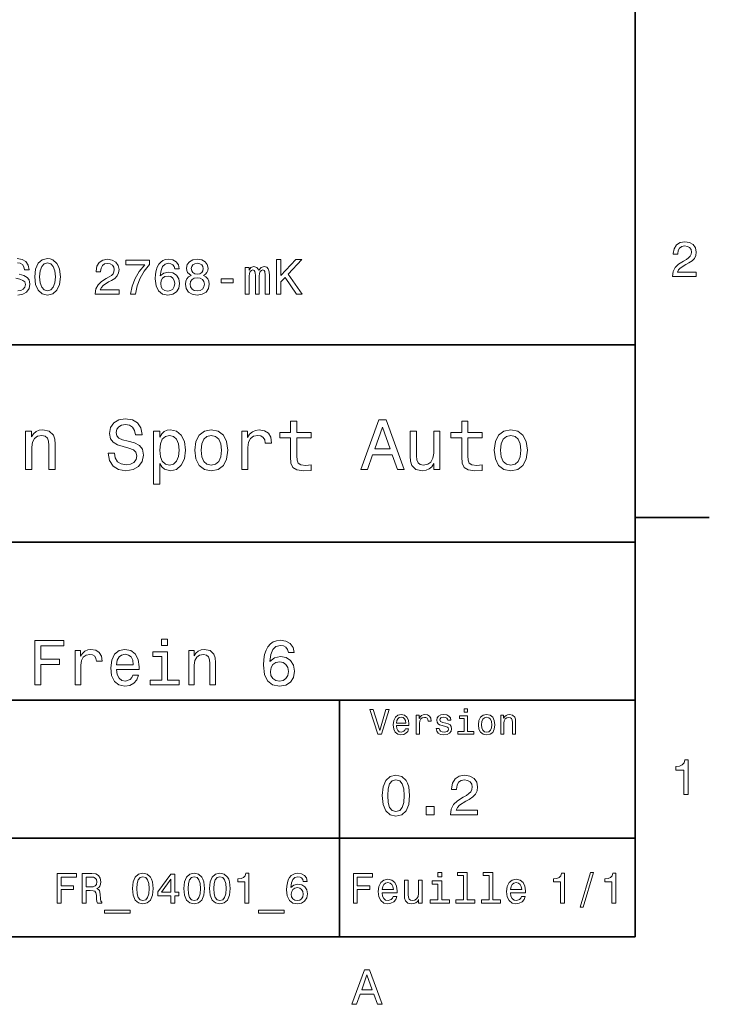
# Model space of a CAD drawing. Extents: x 0 to 297, y 0 to 210.
# Tile 8 of 9: x 225 to 294, y 3 to 103. Entities that reach past the tile are written whole.
import ezdxf

# ---------------------------------------------------------------- set-up
doc = ezdxf.new("R2010")
doc.units = 0

msp = doc.modelspace()

# ---------------------------------------------------------------- linework, layer by layer
at = {"color": 7, "lineweight": 35}
for p, q in [((287, 10), (287, 200)), ((97, 70), (287, 70)), ((287, 70), (287, 10)), ((162, 50), (287, 50)), ((162, 34), (287, 34)), ((257, 10), (257, 34)), ((162, 20), (287, 20)), ((10, 10), (287, 10)), ((97, 10), (287, 10))]:
    msp.add_line(p, q, dxfattribs=at)
at = {"color": 7, "lineweight": 35, "ltscale": 0.1875}
msp.add_line((287, 52.5), (294.5, 52.5), dxfattribs=at)
at = {"color": 7, "lineweight": 13}
for points in [[(290.76947, 76.916786), (293.175079, 76.916786), (293.175079, 77.350502), (291.273773, 77.350502), (291.3797, 77.587532), (291.561249, 77.784218), (292.121033, 78.142288), (292.418579, 78.293587), (292.751434, 78.510445), (292.988464, 78.762604), (293.124634, 79.060158), (293.175079, 79.398056), (293.089355, 79.821686), (292.852325, 80.154541), (292.489197, 80.366356), (292.020172, 80.442001), (291.536041, 80.35627), (291.167877, 80.119232), (290.930847, 79.740997), (290.850159, 79.241714), (290.850159, 79.171112), (291.309082, 79.171112), (291.309082, 79.211456), (291.354462, 79.554398), (291.490631, 79.806557), (291.707489, 79.967941), (291.994965, 80.023415), (292.287476, 79.972984), (292.504333, 79.846901), (292.645538, 79.650215), (292.695984, 79.403099), (292.660675, 79.171112), (292.56485, 78.974426), (292.403473, 78.802956), (292.181549, 78.651657), (291.884003, 78.490273), (291.389771, 78.177589), (291.041779, 77.844742), (290.835022, 77.441284), (290.76947, 76.931915)], [(226.122467, 76.893372), (226.213257, 76.106628), (226.475494, 75.526657), (226.884003, 75.168587), (227.418579, 75.047554), (227.94812, 75.168587), (228.361664, 75.526657), (228.618866, 76.106628), (228.714691, 76.893372), (228.618866, 77.675072), (228.507919, 77.992798), (228.361664, 78.255043), (227.94812, 78.613113), (227.695953, 78.703888), (227.418579, 78.739197), (226.878967, 78.613113), (226.470459, 78.260086), (226.213257, 77.680115)], [(226.606628, 76.893372), (226.662109, 77.503601), (226.828522, 77.952446), (227.085724, 78.224785), (227.418579, 78.320602), (227.746399, 78.224785), (228.003601, 77.947403), (228.170029, 77.498558), (228.230545, 76.893372), (228.170029, 76.283142), (228.003601, 75.834297), (227.746399, 75.561958), (227.418579, 75.471184), (227.085724, 75.561958), (226.828522, 75.834297), (226.662109, 76.278099)], [(232.260086, 75.143372), (234.66571, 75.143372), (234.66571, 75.577087), (232.764404, 75.577087), (232.870331, 75.814117), (233.05188, 76.010803), (233.611664, 76.368874), (233.909225, 76.520172), (234.242081, 76.73703), (234.479111, 76.989197), (234.61528, 77.286743), (234.66571, 77.624641), (234.579971, 78.048271), (234.342941, 78.381126), (233.979828, 78.592941), (233.510803, 78.668587), (233.026657, 78.582855), (232.658508, 78.345818), (232.421478, 77.967583), (232.34079, 77.4683), (232.34079, 77.397697), (232.799713, 77.397697), (232.799713, 77.438042), (232.845093, 77.780983), (232.981262, 78.033142), (233.19812, 78.194527), (233.485596, 78.25), (233.778107, 78.19957), (233.994965, 78.073486), (234.136169, 77.876801), (234.1866, 77.629684), (234.151306, 77.397697), (234.055481, 77.201012), (233.894104, 77.029541), (233.672195, 76.878242), (233.374634, 76.716858), (232.880402, 76.404175), (232.532425, 76.071327), (232.325653, 75.66787), (232.260086, 75.158501)], [(235.825653, 75.143372), (236.335022, 75.143372), (236.50145, 75.975502), (236.793945, 76.752159), (237.207489, 77.473343), (237.747131, 78.149132), (237.747131, 78.567726), (235.346558, 78.567726), (235.346558, 78.108788), (237.26297, 78.108788), (236.708221, 77.427956), (236.289642, 76.716858), (235.997131, 75.960373)], [(240.773071, 77.700287), (240.677246, 78.108788), (240.455338, 78.411385), (240.112396, 78.603027), (239.668594, 78.668587), (239.371048, 78.633286), (239.113831, 78.53746), (238.886902, 78.381126), (238.695251, 78.159225), (238.543961, 77.881844), (238.433014, 77.543945), (238.362396, 77.145531), (238.342224, 76.696686), (238.422913, 75.980545), (238.670044, 75.461098), (239.068451, 75.148415), (239.613129, 75.042503), (240.102325, 75.133286), (240.475525, 75.370316), (240.71759, 75.743515), (240.803314, 76.217583), (240.71759, 76.696686), (240.485596, 77.064842), (240.127533, 77.296829), (239.683716, 77.377518), (239.20462, 77.276657), (238.846558, 76.989197), (238.922211, 77.543945), (239.083588, 77.94236), (239.330704, 78.179398), (239.673645, 78.260086), (239.925812, 78.219742), (240.117447, 78.113831), (240.24353, 77.937317), (240.309082, 77.700287)], [(241.973358, 77.029541), (241.716156, 76.888329), (241.539642, 76.691643), (241.42868, 76.444527), (241.393387, 76.146973), (241.474075, 75.698128), (241.706055, 75.350143), (242.084305, 75.128242), (242.598724, 75.042503), (243.108078, 75.128242), (243.486328, 75.350143), (243.718323, 75.698128), (243.804047, 76.146973), (243.763702, 76.444527), (243.657791, 76.691643), (243.476227, 76.888329), (243.224075, 77.029541), (243.425812, 77.150574), (243.567017, 77.317001), (243.65274, 77.51873), (243.683014, 77.765854), (243.602325, 78.123917), (243.390503, 78.411385), (243.047562, 78.597984), (242.598724, 78.668587), (242.144821, 78.597984), (241.80188, 78.411385), (241.585022, 78.123917), (241.509369, 77.765854), (241.534592, 77.51873), (241.620331, 77.317001)], [(241.988495, 77.725502), (242.028839, 77.947403), (242.149872, 78.118874), (242.341507, 78.224785), (242.598724, 78.265129), (242.850876, 78.224785), (243.042511, 78.118874), (243.163559, 77.947403), (243.208954, 77.725502), (243.163559, 77.498558), (243.042511, 77.322044), (242.850876, 77.206055), (242.598724, 77.170746), (242.341507, 77.211098), (242.149872, 77.322044), (242.028839, 77.498558)], [(247.450317, 75.143372), (247.85881, 75.143372), (247.85881, 76.953888), (247.884033, 77.226227), (247.959671, 77.422913), (248.075668, 77.538902), (248.226959, 77.584297), (248.347992, 77.543945), (248.428696, 77.443085), (248.46904, 77.271614), (248.484161, 77.04467), (248.484161, 75.143372), (248.867462, 75.143372), (248.867462, 76.953888), (248.89267, 77.221184), (248.968323, 77.41787), (249.089355, 77.538902), (249.240662, 77.584297), (249.361694, 77.543945), (249.442383, 77.443085), (249.492813, 77.04467), (249.492813, 75.143372), (249.901306, 75.143372), (249.901306, 77.014412), (249.876099, 77.40274), (249.79541, 77.700287), (249.634033, 77.881844), (249.371765, 77.947403), (249.064148, 77.846542), (248.827118, 77.554031), (248.640503, 77.841499), (248.32782, 77.947403), (248.040375, 77.846542), (247.843689, 77.564117), (247.843689, 77.851585), (247.450317, 77.851585)], [(250.612411, 75.143372), (251.076385, 75.143372), (251.076385, 76.389046), (251.489929, 76.832855), (252.665009, 75.143372), (253.229858, 75.143372), (251.817749, 77.170746), (253.189499, 78.643372), (252.574219, 78.643372), (251.076385, 77.024498), (251.076385, 78.643372), (250.612411, 78.643372)], [(240.314133, 76.21254), (240.258652, 75.894814), (240.117447, 75.65274), (239.890503, 75.491356), (239.608078, 75.440926), (239.310532, 75.491356), (239.083588, 75.647697), (238.937332, 75.889771), (238.891937, 76.207489), (238.942383, 76.520172), (239.083588, 76.757202), (239.315582, 76.908501), (239.62825, 76.963974), (239.900589, 76.908501), (240.117447, 76.762245), (240.258652, 76.525215)], [(241.877533, 76.157059), (241.922913, 76.424355), (242.069183, 76.626083), (242.296112, 76.757202), (242.598724, 76.802597), (242.896271, 76.757202), (243.123215, 76.626083), (243.26947, 76.424355), (243.319901, 76.157059), (243.26947, 75.869598), (243.123215, 75.65274), (242.896271, 75.511528), (242.598724, 75.466141), (242.296112, 75.511528), (242.069183, 75.65274), (241.922913, 75.869598)], [(245.024506, 76.298271), (246.244965, 76.298271), (246.244965, 76.696686), (245.024506, 76.696686)], [(234.20462, 59.030979), (233.548996, 59.030979), (233.693085, 58.267288), (234.053314, 57.70533), (234.608078, 57.366714), (235.357361, 57.244236), (236.099426, 57.359509), (236.654175, 57.67651), (237.007202, 58.17363), (237.136902, 58.82925), (237.028824, 59.420029), (236.726227, 59.801872), (236.236313, 60.054031), (235.580704, 60.241352), (235.018738, 60.378242), (234.651306, 60.536743), (234.442368, 60.767288), (234.377533, 61.127522), (234.442368, 61.451729), (234.629684, 61.696686), (234.917877, 61.862389), (235.314133, 61.920029), (235.71759, 61.84798), (236.034592, 61.653458), (236.24353, 61.32925), (236.344391, 60.889767), (237, 60.889767), (237, 60.904179), (236.884735, 61.581409), (236.546112, 62.085732), (236.01297, 62.402737), (235.292511, 62.510807), (234.644104, 62.402737), (234.139771, 62.100143), (233.815567, 61.631844), (233.700287, 61.026657), (233.793961, 60.486309), (234.067734, 60.118874), (234.5, 59.873917), (235.09079, 59.6866), (235.674362, 59.520893), (236.113831, 59.362389), (236.380402, 59.131844), (236.47406, 58.757202), (236.387619, 58.375359), (236.164276, 58.087173), (235.825653, 57.907059), (235.386169, 57.849422), (234.896255, 57.928673), (234.521622, 58.159222), (234.283875, 58.533859)], [(252.05043, 60.579971), (252.05043, 58.64193), (252.093658, 58.015129), (252.29538, 57.582851), (252.698853, 57.330688), (253.383286, 57.244236), (254.132568, 57.280258), (254.132568, 57.827808), (253.585022, 57.78458), (253.087891, 57.842216), (252.82132, 58.022331), (252.706055, 58.324928), (252.684448, 58.75), (252.684448, 60.579971), (254.132568, 60.579971), (254.132568, 61.120316), (252.684448, 61.120316), (252.684448, 62.251438), (252.05043, 62.251438), (252.05043, 61.120316), (250.955322, 61.120316), (250.955322, 60.579971)], [(259.175781, 57.381123), (259.838623, 57.381123), (260.364563, 58.850864), (262.360229, 58.850864), (262.886169, 57.381123), (263.563416, 57.381123), (261.733429, 62.388329), (260.998566, 62.388329)], [(269.399109, 60.579971), (269.399109, 58.64193), (269.442352, 58.015129), (269.644073, 57.582851), (270.047546, 57.330688), (270.731995, 57.244236), (271.481262, 57.280258), (271.481262, 57.827808), (270.933716, 57.78458), (270.436584, 57.842216), (270.170013, 58.022331), (270.054749, 58.324928), (270.033142, 58.75), (270.033142, 60.579971), (271.481262, 60.579971), (271.481262, 61.120316), (270.033142, 61.120316), (270.033142, 62.251438), (269.399109, 62.251438), (269.399109, 61.120316), (268.304016, 61.120316), (268.304016, 60.579971)], [(225.177246, 57.381123), (225.811249, 57.381123), (225.811249, 59.614552), (225.876083, 60.12608), (226.085022, 60.500717), (226.409225, 60.731266), (226.841507, 60.817722), (227.187317, 60.745674), (227.403458, 60.551151), (227.511536, 60.226944), (227.547546, 59.794666), (227.547546, 57.381123), (228.181564, 57.381123), (228.181564, 59.924351), (228.15274, 60.435879), (228.023056, 60.86095), (227.597992, 61.25), (226.935165, 61.386887), (226.567719, 61.336452), (226.257935, 61.199566), (225.991364, 60.969017), (225.782425, 60.659222), (225.782425, 61.25), (225.177246, 61.25)], [(238.786743, 60.652016), (238.786743, 61.25), (238.15274, 61.25), (238.15274, 55.882565), (238.786743, 55.882565), (238.786743, 57.971901), (239.010101, 57.633286), (239.262253, 57.409943), (239.896271, 57.244236), (240.50145, 57.381123), (240.976959, 57.791786), (241.286743, 58.440201), (241.402023, 59.319164), (241.286743, 60.190922), (240.976959, 60.839336), (240.50145, 61.242794), (239.896271, 61.386887), (239.550446, 61.343658), (239.255051, 61.206772), (239.002899, 60.976223)], [(242.338623, 59.311958), (242.453888, 58.432995), (242.785309, 57.78458), (243.311249, 57.381123), (244.017303, 57.244236), (244.716141, 57.381123), (245.242081, 57.777374), (245.573486, 58.425793), (245.695969, 59.311958), (245.573486, 60.190922), (245.242081, 60.846542), (244.716141, 61.242794), (244.017303, 61.386887), (243.311249, 61.242794), (242.785309, 60.839336), (242.453888, 60.190922)], [(247.100861, 57.381123), (247.734863, 57.381123), (247.734863, 59.592937), (247.799713, 60.12608), (247.994232, 60.507923), (248.311249, 60.738472), (248.736313, 60.817722), (249.053314, 60.767288), (249.291077, 60.623199), (249.435165, 60.378242), (249.485596, 60.046829), (250.126801, 60.046829), (250.040344, 60.630402), (249.802597, 61.048271), (249.406342, 61.30043), (248.865997, 61.386887), (248.498566, 61.32925), (248.181549, 61.185158), (247.900574, 60.940201), (247.677246, 60.608788), (247.677246, 61.25), (247.100861, 61.25)], [(260.595093, 59.463257), (261.365997, 61.667866), (262.136902, 59.463257)], [(267.194519, 61.25), (266.560516, 61.25), (266.560516, 59.016571), (266.488464, 58.497837), (266.279541, 58.123196), (265.955322, 57.892651), (265.530243, 57.820602), (265.19165, 57.878242), (264.975494, 58.051151), (264.853027, 58.346542), (264.824219, 58.764408), (264.824219, 61.25), (264.190186, 61.25), (264.190186, 58.706772), (264.211792, 58.195244), (264.348694, 57.770172), (264.766571, 57.381123), (265.436584, 57.244236), (265.796814, 57.294666), (266.106628, 57.424351), (266.373199, 57.647694), (266.589325, 57.971901), (266.589325, 57.381123), (267.194519, 57.381123)], [(272.698853, 59.311958), (272.814117, 58.432995), (273.145508, 57.78458), (273.671448, 57.381123), (274.377502, 57.244236), (275.076355, 57.381123), (275.602295, 57.777374), (275.933716, 58.425793), (276.056183, 59.311958), (275.933716, 60.190922), (275.602295, 60.846542), (275.076355, 61.242794), (274.377502, 61.386887), (273.671448, 61.242794), (273.145508, 60.839336), (272.814117, 60.190922)], [(239.788193, 57.8134), (239.363129, 57.907059), (239.053314, 58.195244), (238.858795, 58.663544), (238.793945, 59.319164), (238.858795, 59.967579), (239.053314, 60.435879), (239.363129, 60.716858), (239.788193, 60.817722), (240.177246, 60.716858), (240.48703, 60.428673), (240.681564, 59.960373), (240.753601, 59.319164), (240.681564, 58.67075), (240.48703, 58.195244), (240.177246, 57.907059)], [(242.98703, 59.319164), (243.05188, 59.967579), (243.253601, 60.435879), (243.57782, 60.72406), (244.017303, 60.824928), (244.449585, 60.72406), (244.773773, 60.443081), (244.97551, 59.967579), (245.047546, 59.319164), (244.97551, 58.663544), (244.773773, 58.188038), (244.449585, 57.899853), (244.017303, 57.806194), (243.57782, 57.899853), (243.253601, 58.188038), (243.05188, 58.663544)], [(273.34726, 59.319164), (273.412109, 59.967579), (273.613831, 60.435879), (273.938019, 60.72406), (274.377502, 60.824928), (274.809784, 60.72406), (275.134003, 60.443081), (275.335724, 59.967579), (275.407776, 59.319164), (275.335724, 58.663544), (275.134003, 58.188038), (274.809784, 57.899853), (274.377502, 57.806194), (273.938019, 57.899853), (273.613831, 58.188038), (273.412109, 58.663544)], [(226.122482, 35.530258), (226.72551, 35.530258), (226.72551, 37.598701), (228.618881, 37.598701), (228.618881, 38.136887), (226.72551, 38.136887), (226.72551, 39.485588), (229.053314, 39.485588), (229.053314, 40.030258), (226.122482, 40.030258)], [(239.583572, 40.185879), (238.980545, 40.185879), (238.980545, 39.537464), (239.583572, 39.537464)], [(252.42868, 38.817722), (252.305481, 39.342937), (252.020172, 39.731987), (251.579254, 39.978386), (251.008636, 40.062679), (250.626083, 40.017288), (250.295395, 39.894093), (250.003601, 39.693081), (249.757202, 39.40778), (249.562683, 39.051151), (249.420029, 38.616714), (249.329254, 38.104465), (249.303314, 37.527378), (249.407059, 36.606628), (249.724792, 35.938759), (250.23703, 35.536743), (250.937317, 35.400574), (251.566284, 35.517288), (252.046112, 35.822044), (252.357346, 36.301872), (252.467575, 36.911381), (252.357346, 37.527378), (252.059082, 38.000721), (251.598709, 38.298988), (251.028107, 38.402737), (250.412109, 38.273052), (249.951721, 37.903458), (250.048996, 38.616714), (250.256485, 39.12896), (250.574203, 39.433716), (251.015137, 39.537464), (251.33934, 39.485588), (251.585739, 39.349422), (251.747833, 39.122478), (251.832138, 38.817722)], [(230.226944, 35.530258), (230.797546, 35.530258), (230.797546, 37.520893), (230.855911, 38.000721), (231.030975, 38.344379), (231.316284, 38.551872), (231.698853, 38.623199), (231.984161, 38.577808), (232.198135, 38.448124), (232.32782, 38.227665), (232.373199, 37.929394), (232.950287, 37.929394), (232.872482, 38.454609), (232.658508, 38.830692), (232.30188, 39.057636), (231.815567, 39.135445), (231.484879, 39.083572), (231.19957, 38.953888), (230.946686, 38.733429), (230.745682, 38.435158), (230.745682, 39.012245), (230.226944, 39.012245)], [(234.41571, 37.105907), (236.69812, 37.105907), (236.70462, 37.371758), (236.600861, 38.117435), (236.315567, 38.675072), (235.861679, 39.012245), (235.258652, 39.135445), (234.668594, 39.005764), (234.214691, 38.642651), (233.922913, 38.052593), (233.819168, 37.274494), (233.916428, 36.476944), (234.208221, 35.893372), (234.655624, 35.530258), (235.239197, 35.407059), (235.744965, 35.491352), (236.159943, 35.711815), (236.464691, 36.061958), (236.639771, 36.528816), (236.075653, 36.528816), (235.958939, 36.269451), (235.790344, 36.074928), (235.310516, 35.919308), (234.940918, 35.990631), (234.662109, 36.217579), (234.480545, 36.587173), (234.41571, 37.086452)], [(241.723343, 35.530258), (242.293945, 35.530258), (242.293945, 37.540344), (242.35231, 38.000721), (242.540344, 38.337894), (242.832138, 38.545387), (243.221191, 38.623199), (243.532425, 38.558357), (243.726944, 38.383286), (243.824203, 38.091499), (243.856628, 37.70245), (243.856628, 35.530258), (244.427231, 35.530258), (244.427231, 37.819164), (244.401306, 38.279537), (244.284576, 38.662102), (243.902023, 39.012245), (243.305481, 39.135445), (242.974792, 39.090057), (242.695969, 38.966858), (242.456055, 38.759365), (242.268005, 38.480545), (242.268005, 39.012245), (241.723343, 39.012245)], [(234.41571, 37.585735), (234.48703, 38.033138), (234.662109, 38.363831), (234.927948, 38.564842), (235.278107, 38.636166), (235.621765, 38.564842), (235.887604, 38.363831), (236.049713, 38.033138), (236.108063, 37.585735)], [(239.564117, 36.010086), (239.564117, 38.895531), (238.098709, 38.895531), (238.098709, 38.409222), (238.993515, 38.409222), (238.993515, 36.010086), (237.82637, 36.010086), (237.82637, 35.530258), (240.744232, 35.530258), (240.744232, 36.010086)], [(251.838623, 36.9049), (251.767288, 36.496395), (251.585739, 36.185158), (251.293945, 35.977665), (250.930832, 35.912823), (250.548279, 35.977665), (250.256485, 36.178673), (250.068451, 36.489914), (250.010086, 36.898415), (250.074921, 37.30043), (250.256485, 37.605186), (250.554749, 37.799709), (250.956772, 37.871037), (251.306915, 37.799709), (251.585739, 37.611671), (251.767288, 37.306915)], [(261.71109, 33.03458), (261.08429, 30.905619), (260.439484, 33.03458), (260.09726, 33.03458), (260.904175, 30.530979), (261.264404, 30.530979), (262.053314, 33.03458)], [(269.992798, 33.117435), (269.657776, 33.117435), (269.657776, 32.757202), (269.992798, 32.757202)], [(262.784576, 31.40634), (264.052582, 31.40634), (264.056183, 31.554033), (263.998566, 31.9683), (263.840057, 32.278099), (263.587891, 32.465416), (263.252869, 32.533859), (262.925079, 32.461815), (262.672913, 32.260086), (262.510803, 31.932276), (262.453156, 31.5), (262.507202, 31.056915), (262.669312, 30.732708), (262.917877, 30.530979), (263.242065, 30.462536), (263.523041, 30.509365), (263.753601, 30.631844), (263.922913, 30.826368), (264.020172, 31.085733), (263.706787, 31.085733), (263.641937, 30.941643), (263.548279, 30.833572), (263.281708, 30.747118), (263.076355, 30.786743), (262.921478, 30.912823), (262.820618, 31.118155), (262.784576, 31.395533)], [(262.784576, 31.672911), (262.824219, 31.921469), (262.921478, 32.105186), (263.069153, 32.216858), (263.263702, 32.256485), (263.45462, 32.216858), (263.602295, 32.105186), (263.692352, 31.921469), (263.724792, 31.672911)], [(264.794678, 30.530979), (265.111664, 30.530979), (265.111664, 31.636887), (265.144104, 31.903458), (265.241364, 32.094379), (265.399841, 32.209652), (265.612396, 32.249279), (265.770905, 32.224064), (265.889771, 32.152016), (265.961823, 32.029537), (265.98703, 31.863832), (266.307648, 31.863832), (266.264404, 32.155621), (266.145538, 32.364552), (265.947418, 32.490635), (265.677246, 32.533859), (265.49353, 32.505043), (265.335022, 32.432995), (265.194519, 32.310516), (265.082855, 32.144814), (265.082855, 32.465416), (264.794678, 32.465416)], [(267.791779, 31.658501), (267.485596, 31.730547), (267.258636, 31.8134), (267.182983, 31.982708), (267.20462, 32.101585), (267.280273, 32.188038), (267.40274, 32.242073), (267.579254, 32.263687), (267.748566, 32.242073), (267.881836, 32.177231), (267.968292, 32.079971), (268.004333, 31.950287), (268.314117, 31.950287), (268.314117, 31.957493), (268.260101, 32.191643), (268.112396, 32.375359), (267.881836, 32.490635), (267.579254, 32.533859), (267.273041, 32.490635), (267.049713, 32.371758), (266.90921, 32.195244), (266.865997, 31.971901), (266.898407, 31.755764), (266.999268, 31.604465), (267.164978, 31.496397), (267.406342, 31.420748), (267.759369, 31.334293), (267.975494, 31.244236), (268.033142, 31.17219), (268.054749, 31.064121), (268.022339, 30.930836), (267.935883, 30.829971), (267.79538, 30.765129), (267.608063, 30.743515), (267.409943, 30.765129), (267.265839, 30.840778), (267.168579, 30.963255), (267.128967, 31.132565), (266.822754, 31.132565), (266.873199, 30.844379), (267.020905, 30.635447), (267.255035, 30.509365), (267.579254, 30.462536), (267.917877, 30.509365), (268.166412, 30.635447), (268.317719, 30.837175), (268.371765, 31.100143), (268.332123, 31.327089), (268.220459, 31.481987), (268.036743, 31.582851)], [(269.981995, 30.79755), (269.981995, 32.400574), (269.167877, 32.400574), (269.167877, 32.130402), (269.664978, 32.130402), (269.664978, 30.79755), (269.016571, 30.79755), (269.016571, 30.530979), (270.637604, 30.530979), (270.637604, 30.79755)], [(271.087891, 31.496397), (271.145538, 31.056915), (271.311249, 30.732708), (271.574219, 30.530979), (271.927246, 30.462536), (272.276672, 30.530979), (272.539612, 30.729107), (272.705322, 31.053314), (272.766571, 31.496397), (272.705322, 31.935879), (272.539612, 32.263687), (272.276672, 32.461815), (271.927246, 32.533859), (271.574219, 32.461815), (271.311249, 32.260086), (271.145538, 31.935879)], [(271.412109, 31.5), (271.444519, 31.824207), (271.54538, 32.058357), (271.707489, 32.20245), (271.927246, 32.25288), (272.143372, 32.20245), (272.305481, 32.061958), (272.406342, 31.824207), (272.442352, 31.5), (272.406342, 31.17219), (272.305481, 30.934437), (272.143372, 30.790344), (271.927246, 30.743515), (271.707489, 30.790344), (271.54538, 30.934437), (271.444519, 31.17219)], [(273.350159, 30.530979), (273.667145, 30.530979), (273.667145, 31.647694), (273.699554, 31.903458), (273.804047, 32.090778), (273.966125, 32.206051), (274.182281, 32.249279), (274.355194, 32.213257), (274.463257, 32.115993), (274.517303, 31.95389), (274.535309, 31.737751), (274.535309, 30.530979), (274.852295, 30.530979), (274.852295, 31.802593), (274.837891, 32.058357), (274.773041, 32.270893), (274.560516, 32.465416), (274.229095, 32.533859), (274.04538, 32.508644), (273.890503, 32.440201), (273.757202, 32.324928), (273.65274, 32.170029), (273.65274, 32.465416), (273.350159, 32.465416)], [(291.909241, 24.416786), (292.368164, 24.416786), (292.368164, 27.942001), (292.025208, 27.942001), (291.934448, 27.634365), (291.752899, 27.427593), (291.475525, 27.306557), (291.092224, 27.266211), (291.092224, 26.90814), (291.909241, 26.90814)], [(261.345825, 24.314121), (261.432281, 23.409224), (261.703156, 22.763689), (262.135437, 22.371759), (262.734863, 22.244957), (263.328522, 22.371759), (263.760803, 22.763689), (264.02594, 23.409224), (264.118164, 24.314121), (264.02594, 25.213257), (263.916412, 25.570606), (263.760803, 25.864553), (263.328522, 26.256485), (262.734863, 26.38905), (262.135437, 26.256485), (261.703156, 25.858791), (261.432281, 25.213257)], [(268.268005, 22.360231), (271.017303, 22.360231), (271.017303, 22.855909), (268.844391, 22.855909), (268.965424, 23.126802), (269.172913, 23.351585), (269.812683, 23.760807), (270.15274, 23.933718), (270.533142, 24.181557), (270.804047, 24.469742), (270.959656, 24.809799), (271.017303, 25.195967), (270.919312, 25.680117), (270.648407, 26.06052), (270.233429, 26.302595), (269.697418, 26.38905), (269.144104, 26.291067), (268.723328, 26.020174), (268.452454, 25.587896), (268.360229, 25.017292), (268.360229, 24.9366), (268.884735, 24.9366), (268.884735, 24.98271), (268.936584, 25.374641), (269.092224, 25.662825), (269.340057, 25.847263), (269.668579, 25.910664), (270.002869, 25.853027), (270.250732, 25.708935), (270.412109, 25.48415), (270.469727, 25.201729), (270.429382, 24.9366), (270.319885, 24.711817), (270.135437, 24.51585), (269.881836, 24.342941), (269.541779, 24.158503), (268.976959, 23.801153), (268.579254, 23.42075), (268.342926, 22.959656), (268.268005, 22.377522)], [(261.899139, 24.314121), (261.945251, 25.011528), (262.089325, 25.51297), (262.348694, 25.806917), (262.734863, 25.910664), (263.115265, 25.806917), (263.374634, 25.51297), (263.518738, 25.011528), (263.56485, 24.314121), (263.518738, 23.610952), (263.374634, 23.10951), (263.115265, 22.815563), (262.734863, 22.717581), (262.348694, 22.815563), (262.089325, 23.10951), (261.945251, 23.610952)], [(265.806915, 22.360231), (266.602295, 22.360231), (266.602295, 23.219021), (265.806915, 23.219021)], [(228.391922, 13.428675), (228.793945, 13.428675), (228.793945, 14.807637), (230.056198, 14.807637), (230.056198, 15.166427), (228.793945, 15.166427), (228.793945, 16.065563), (230.345825, 16.065563), (230.345825, 16.428675), (228.391922, 16.428675)], [(230.916428, 13.428675), (231.318436, 13.428675), (231.318436, 14.695246), (231.729111, 14.695246), (232.031693, 14.682277), (232.221893, 14.621758), (232.325653, 14.479107), (232.368881, 14.224064), (232.390488, 13.835014), (232.416428, 13.579971), (232.468292, 13.428675), (232.922195, 13.428675), (232.922195, 13.510807), (232.822769, 13.631845), (232.788177, 13.856628), (232.757919, 14.340778), (232.684433, 14.699568), (232.585007, 14.81196), (232.429398, 14.894093), (232.60231, 15.002162), (232.723343, 15.153459), (232.801147, 15.34366), (232.827087, 15.572767), (232.766571, 15.93588), (232.593658, 16.208214), (232.30835, 16.372478), (231.919312, 16.428675), (230.916428, 16.428675)], [(231.806915, 16.061239), (232.070602, 16.035303), (232.256485, 15.953171), (232.373199, 15.801874), (232.412109, 15.564121), (232.368881, 15.313401), (232.252167, 15.162104), (232.053314, 15.084294), (231.780975, 15.06268), (231.318436, 15.06268), (231.318436, 16.061239)], [(236.043228, 14.894093), (236.108063, 14.215418), (236.311234, 13.731268), (236.635452, 13.43732), (237.085022, 13.342219), (237.530258, 13.43732), (237.854462, 13.731268), (238.053314, 14.215418), (238.122482, 14.894093), (238.053314, 15.568444), (237.971176, 15.836456), (237.854462, 16.056917), (237.530258, 16.350864), (237.085022, 16.450289), (236.635452, 16.350864), (236.311234, 16.052593), (236.108063, 15.568444)], [(236.458206, 14.894093), (236.492798, 15.417148), (236.600861, 15.793228), (236.795395, 16.013689), (237.085022, 16.091499), (237.370316, 16.013689), (237.564835, 15.793228), (237.672913, 15.417148), (237.707489, 14.894093), (237.672913, 14.366715), (237.564835, 13.990634), (237.370316, 13.770173), (237.085022, 13.696686), (236.795395, 13.770173), (236.600861, 13.990634), (236.492798, 14.366715)], [(239.925079, 13.428675), (240.314117, 13.428675), (240.314117, 14.172191), (240.742081, 14.172191), (240.742081, 14.518012), (240.314117, 14.518012), (240.314117, 16.363834), (239.920746, 16.363834), (238.606628, 14.552594), (238.606628, 14.172191), (239.925079, 14.172191)], [(241.247833, 14.894093), (241.312683, 14.215418), (241.515854, 13.731268), (241.840057, 13.43732), (242.289627, 13.342219), (242.734863, 13.43732), (243.059082, 13.731268), (243.257919, 14.215418), (243.327087, 14.894093), (243.257919, 15.568444), (243.175797, 15.836456), (243.059082, 16.056917), (242.734863, 16.350864), (242.289627, 16.450289), (241.840057, 16.350864), (241.515854, 16.052593), (241.312683, 15.568444)], [(241.662827, 14.894093), (241.697403, 15.417148), (241.805481, 15.793228), (242, 16.013689), (242.289627, 16.091499), (242.574921, 16.013689), (242.769455, 15.793228), (242.877518, 15.417148), (242.912109, 14.894093), (242.877518, 14.366715), (242.769455, 13.990634), (242.574921, 13.770173), (242.289627, 13.696686), (242, 13.770173), (241.805481, 13.990634), (241.697403, 14.366715)], [(243.850143, 14.894093), (243.914978, 14.215418), (244.118149, 13.731268), (244.442368, 13.43732), (244.891937, 13.342219), (245.337173, 13.43732), (245.661377, 13.731268), (245.860229, 14.215418), (245.929398, 14.894093), (245.860229, 15.568444), (245.778091, 15.836456), (245.661377, 16.056917), (245.337173, 16.350864), (244.891937, 16.450289), (244.442368, 16.350864), (244.118149, 16.052593), (243.914978, 15.568444)], [(244.265137, 14.894093), (244.299713, 15.417148), (244.407776, 15.793228), (244.60231, 16.013689), (244.891937, 16.091499), (245.177231, 16.013689), (245.371765, 15.793228), (245.479828, 15.417148), (245.514404, 14.894093), (245.479828, 14.366715), (245.371765, 13.990634), (245.177231, 13.770173), (244.891937, 13.696686), (244.60231, 13.770173), (244.407776, 13.990634), (244.299713, 14.366715)], [(247.416428, 13.428675), (247.809799, 13.428675), (247.809799, 16.450289), (247.515854, 16.450289), (247.438034, 16.1866), (247.282425, 16.009367), (247.044662, 15.905621), (246.716141, 15.871038), (246.716141, 15.564121), (247.416428, 15.564121)], [(253.736313, 15.620317), (253.654175, 15.970462), (253.463974, 16.229828), (253.170029, 16.394093), (252.789627, 16.450289), (252.534576, 16.420029), (252.314117, 16.337896), (252.119598, 16.203892), (251.955338, 16.013689), (251.825653, 15.775937), (251.730545, 15.486312), (251.670029, 15.144814), (251.65274, 14.760087), (251.721909, 14.146254), (251.933716, 13.701009), (252.275223, 13.432998), (252.742081, 13.342219), (253.161377, 13.42003), (253.481262, 13.623199), (253.688766, 13.943084), (253.762253, 14.349424), (253.688766, 14.760087), (253.489914, 15.075649), (253.182999, 15.274496), (252.802597, 15.34366), (252.391937, 15.257205), (252.085022, 15.010807), (252.149857, 15.486312), (252.288177, 15.82781), (252.5, 16.030981), (252.793945, 16.100145), (253.010086, 16.065563), (253.174347, 15.974785), (253.282425, 15.823487), (253.338623, 15.620317)], [(258.414978, 13.428675), (258.817017, 13.428675), (258.817017, 14.807637), (260.079254, 14.807637), (260.079254, 15.166427), (258.817017, 15.166427), (258.817017, 16.065563), (260.368866, 16.065563), (260.368866, 16.428675), (258.414978, 16.428675)], [(267.389038, 16.532421), (266.98703, 16.532421), (266.98703, 16.100145), (267.389038, 16.100145)], [(269.572052, 16.212536), (269.572052, 13.748559), (268.789612, 13.748559), (268.789612, 13.428675), (270.73056, 13.428675), (270.73056, 13.748559), (269.952454, 13.748559), (269.952454, 16.532421), (268.975494, 16.532421), (268.975494, 16.212536)], [(272.174347, 16.212536), (272.174347, 13.748559), (271.391937, 13.748559), (271.391937, 13.428675), (273.332855, 13.428675), (273.332855, 13.748559), (272.554749, 13.748559), (272.554749, 16.532421), (271.57782, 16.532421), (271.57782, 16.212536)], [(279.416443, 13.428675), (279.809814, 13.428675), (279.809814, 16.450289), (279.515839, 16.450289), (279.438049, 16.1866), (279.28241, 16.009367), (279.044678, 15.905621), (278.716125, 15.871038), (278.716125, 15.564121), (279.416443, 15.564121)], [(281.42218, 13.026657), (281.720459, 13.026657), (282.766571, 16.510807), (282.463989, 16.510807)], [(284.621033, 13.428675), (285.014404, 13.428675), (285.014404, 16.450289), (284.720459, 16.450289), (284.642639, 16.1866), (284.48703, 16.009367), (284.249268, 15.905621), (283.920746, 15.871038), (283.920746, 15.564121), (284.621033, 15.564121)], [(238.969742, 14.518012), (239.925079, 15.862392), (239.925079, 14.518012)], [(253.342941, 14.345101), (253.295395, 14.072767), (253.174347, 13.865274), (252.979828, 13.726946), (252.737747, 13.683718), (252.482712, 13.726946), (252.288177, 13.860951), (252.162827, 14.068444), (252.123917, 14.340778), (252.167145, 14.60879), (252.288177, 14.81196), (252.48703, 14.941643), (252.755051, 14.989194), (252.98848, 14.941643), (253.174347, 14.816283), (253.295395, 14.613112)], [(261.341492, 14.479107), (262.863098, 14.479107), (262.867432, 14.656341), (262.798279, 15.153459), (262.608063, 15.525217), (262.305481, 15.75), (261.903473, 15.832133), (261.510101, 15.745678), (261.207489, 15.503603), (261.01297, 15.110231), (260.943817, 14.591499), (261.008636, 14.059798), (261.203156, 13.67075), (261.501434, 13.428675), (261.890503, 13.346542), (262.227661, 13.402739), (262.504333, 13.549712), (262.707489, 13.783141), (262.824219, 14.09438), (262.44812, 14.09438), (262.370331, 13.92147), (262.257935, 13.791787), (261.938049, 13.688041), (261.69165, 13.735591), (261.505768, 13.886888), (261.384735, 14.133286), (261.341492, 14.466139)], [(261.341492, 14.798992), (261.389038, 15.097262), (261.505768, 15.317724), (261.682983, 15.45173), (261.916412, 15.49928), (262.145538, 15.45173), (262.322754, 15.317724), (262.430847, 15.097262), (262.469727, 14.798992)], [(265.400574, 15.75), (265.020172, 15.75), (265.020172, 14.409943), (264.976959, 14.098703), (264.851593, 13.873919), (264.657074, 13.735591), (264.402008, 13.692364), (264.198853, 13.726946), (264.069153, 13.830692), (263.995667, 14.007925), (263.978394, 14.258646), (263.978394, 15.75), (263.597992, 15.75), (263.597992, 14.224064), (263.610962, 13.917148), (263.693085, 13.662104), (263.943817, 13.428675), (264.345825, 13.346542), (264.561951, 13.376801), (264.747833, 13.454611), (264.907776, 13.588617), (265.037476, 13.783141), (265.037476, 13.428675), (265.400574, 13.428675)], [(267.376068, 13.748559), (267.376068, 15.672191), (266.399139, 15.672191), (266.399139, 15.347983), (266.995667, 15.347983), (266.995667, 13.748559), (266.21759, 13.748559), (266.21759, 13.428675), (268.162811, 13.428675), (268.162811, 13.748559)], [(274.353027, 14.479107), (275.874634, 14.479107), (275.878967, 14.656341), (275.809814, 15.153459), (275.619598, 15.525217), (275.317017, 15.75), (274.914978, 15.832133), (274.521606, 15.745678), (274.219025, 15.503603), (274.024506, 15.110231), (273.955322, 14.591499), (274.020172, 14.059798), (274.214691, 13.67075), (274.51297, 13.428675), (274.902008, 13.346542), (275.239197, 13.402739), (275.515839, 13.549712), (275.719025, 13.783141), (275.835724, 14.09438), (275.459656, 14.09438), (275.381836, 13.92147), (275.26944, 13.791787), (274.949554, 13.688041), (274.703186, 13.735591), (274.517303, 13.886888), (274.39624, 14.133286), (274.353027, 14.466139)], [(274.353027, 14.798992), (274.400574, 15.097262), (274.517303, 15.317724), (274.694519, 15.45173), (274.927948, 15.49928), (275.157074, 15.45173), (275.33429, 15.317724), (275.442352, 15.097262), (275.481262, 14.798992)], [(233.181549, 12.711096), (233.181549, 12.408502), (235.783859, 12.408502), (235.783859, 12.711096)], [(248.795395, 12.711096), (248.795395, 12.408502), (251.39769, 12.408502), (251.39769, 12.711096)], [(258.266846, 3.166787), (258.730835, 3.166787), (259.098999, 4.195605), (260.495972, 4.195605), (260.864105, 3.166787), (261.338165, 3.166787), (260.05719, 6.67183), (259.542786, 6.67183)], [(259.260376, 4.624279), (259.799988, 6.167507), (260.33963, 4.624279)]]:
    msp.add_lwpolyline(points, close=True, dxfattribs=at)
for points in [[(224.362396, 78.320602), (224.644806, 78.270172), (224.866699, 78.134003), (225.01297, 77.907059), (225.083557, 77.599426), (225.542511, 77.599426), (225.542511, 77.609512), (225.461807, 78.083572), (225.224777, 78.4366), (224.851578, 78.658501), (224.34726, 78.734146)], [(224.392639, 75.047554), (224.912109, 75.128242), (225.30043, 75.350143), (225.547546, 75.698128), (225.638321, 76.157059), (225.562683, 76.570602), (225.350861, 76.837898), (225.007919, 77.014412), (224.548981, 77.145531)], [(224.206055, 76.757202), (224.614548, 76.641212), (224.92218, 76.530258), (225.108795, 76.368874), (225.174347, 76.106628), (225.113831, 75.83934), (224.957489, 75.637611), (224.720459, 75.511528), (224.412811, 75.471184)]]:
    msp.add_lwpolyline(points, dxfattribs=at)

doc.saveas('drawing.dxf')
